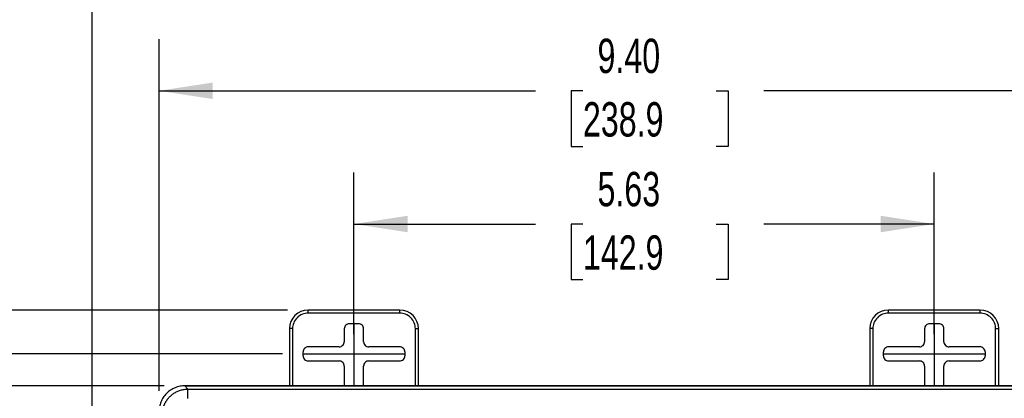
# Model space of a CAD drawing. Header units: inches. Extents: x 1 to 43, y 1 to 33.
# Tile 11 of 19: x 8.6 to 18.1, y 18.5 to 22.2. Entities that reach past the tile are written whole.
import ezdxf

# ---------------------------------------------------------------- set-up
doc = ezdxf.new("R2010")
doc.units = ezdxf.units.IN
doc.header["$LTSCALE"] = 4
doc.header["$MEASUREMENT"] = 0
doc.linetypes.add('CENTERX2', pattern=[0.8, 0.5, -0.1, 0.1, -0.1])
doc.layers.add('CENTER', color=40, linetype='CENTERX2')
doc.layers.add('DIMENSIONS', color=140, linetype='Continuous', lineweight=25)
doc.styles.add('SLDTEXTSTYLE0', font='TXT', dxfattribs={"width": 0.7})
doc.dimstyles.new('SLDDIMSTYLE0', dxfattribs={"dimtxt": 0.339844, "dimasz": 0.52, "dimexe": 0, "dimexo": 0.0625, "dimgap": 0.084961, "dimtad": 0, "dimtih": 1, "dimtoh": 1, "dimrnd": 1e-09, "dimzin": 12, "dimdsep": 46, "dimtxsty": 'SLDTEXTSTYLE0', "dimsah": 1, "dimcen": 0.09, "dimadec": 0, "dimazin": 3, "dimtfac": 1, "dimtofl": 0, "dimtmove": 0, "dimatfit": 3, "dimfxl": 0, "dimfrac": 2, "dimtolj": 1, "dimtzin": 12, "dimarcsym": 0})
doc.dimstyles.new('SLDDIMSTYLE3', dxfattribs={"dimtxt": 0.339844, "dimasz": 0.52, "dimexe": 0, "dimexo": 0.0625, "dimgap": 0.084961, "dimtad": 0, "dimtih": 1, "dimtoh": 1, "dimrnd": 1e-09, "dimzin": 4, "dimdsep": 46, "dimtxsty": 'SLDTEXTSTYLE0', "dimsah": 1, "dimcen": 0.09, "dimadec": 0, "dimazin": 1, "dimtfac": 1, "dimtofl": 0, "dimtmove": 0, "dimatfit": 3, "dimfxl": 0, "dimfrac": 2, "dimtolj": 1, "dimtzin": 12, "dimarcsym": 0})

# ---------------------------------------------------------------- blocks, each defined once
blk = doc.blocks.new('_D_4')
at = {"layer": 'DIMENSIONS'}
for p, q in [((11.8398, 19.1015), (11.8398, 20.6706)), ((17.465, 19.1015), (17.465, 20.6706)), ((11.8398, 20.1706), (13.5988, 20.1706)), ((14.0593, 20.1706), (13.9452, 20.1706)), ((13.9452, 20.1706), (13.9452, 19.6305)), ((15.3519, 20.1706), (15.4661, 20.1706)), ((15.4661, 20.1706), (15.4661, 19.6305)), ((17.465, 20.1706), (15.8124, 20.1706)), ((13.9452, 19.6305), (14.0593, 19.6305)), ((15.4661, 19.6305), (15.3519, 19.6305))]:
    blk.add_line(p, q, dxfattribs=at)
for points in [[(11.8398, 20.1706), (12.3598, 20.0906), (12.3598, 20.2506)], [(17.465, 20.1706), (16.945, 20.2506), (16.945, 20.0906)]]:
    blk.add_solid(points, dxfattribs=at)
at = {"layer": 'DIMENSIONS', "char_height": 0.33333, "attachment_point": 1, "style": 'SLDTEXTSTYLE0'}
for s, insert in [('5.63', (14.2007, 20.6764)), ('142.9', (14.0593, 20.0602))]:
    blk.add_mtext(s, dxfattribs=dict(at, insert=insert))
blk = doc.blocks.new('_D_5')
at = {"layer": 'DIMENSIONS'}
for p, q in [((9.3011, 18.0308), (9.3011, 23.2993)), ((19.9773, 13.097), (19.9773, 23.2993)), ((9.3011, 22.7993), (13.5988, 22.7993)), ((14.0593, 22.7993), (13.9452, 22.7993)), ((13.9452, 22.7993), (13.9452, 22.2592)), ((15.3519, 22.7993), (15.4661, 22.7993)), ((15.4661, 22.7993), (15.4661, 22.2592)), ((19.9773, 22.7993), (15.8124, 22.7993)), ((13.9452, 22.2592), (14.0593, 22.2592)), ((15.4661, 22.2592), (15.3519, 22.2592))]:
    blk.add_line(p, q, dxfattribs=at)
for points in [[(9.3011, 22.7993), (9.8211, 22.7193), (9.8211, 22.8793)], [(19.9773, 22.7993), (19.4573, 22.8793), (19.4573, 22.7193)]]:
    blk.add_solid(points, dxfattribs=at)
at = {"layer": 'DIMENSIONS', "char_height": 0.33333, "attachment_point": 1, "style": 'SLDTEXTSTYLE0'}
for s, insert in [('10.68', (14.0593, 23.3051)), ('271.2', (14.0593, 22.6889))]:
    blk.add_mtext(s, dxfattribs=dict(at, insert=insert))
blk = doc.blocks.new('_D_6')
at = {"layer": 'DIMENSIONS'}
for p, q in [((11.1463, 18.9098), (5.336, 18.9098)), ((5.836, 18.9098), (5.836, 13.3541)), ((5.1897, 12.7379), (5.0756, 12.7379)), ((5.0756, 12.7379), (5.0756, 12.1978)), ((6.4823, 12.7379), (6.5964, 12.7379)), ((6.5964, 12.7379), (6.5964, 12.1978)), ((5.0756, 12.1978), (5.1897, 12.1978)), ((6.5964, 12.1978), (6.4823, 12.1978)), ((5.836, 6.8848), (5.836, 12.1217)), ((11.1463, 6.8848), (5.336, 6.8848))]:
    blk.add_line(p, q, dxfattribs=at)
for points in [[(5.836, 18.9098), (5.756, 18.3898), (5.916, 18.3898)], [(5.836, 6.8848), (5.916, 7.4048), (5.756, 7.4048)]]:
    blk.add_solid(points, dxfattribs=at)
at = {"layer": 'DIMENSIONS', "char_height": 0.33333, "attachment_point": 1, "style": 'SLDTEXTSTYLE0'}
for s, insert in [('12.03', (5.1897, 13.2437)), ('305.4', (5.1897, 12.6275))]:
    blk.add_mtext(s, dxfattribs=dict(at, insert=insert))
blk = doc.blocks.new('_D_7')
at = {"layer": 'DIMENSIONS'}
for p, q in [((9.9501, 18.5502), (9.9501, 21.9638)), ((19.3546, 18.5502), (19.3546, 21.9638)), ((9.9501, 21.4638), (13.5988, 21.4638)), ((14.0593, 21.4638), (13.9452, 21.4638)), ((13.9452, 21.4638), (13.9452, 20.9237)), ((15.3519, 21.4638), (15.4661, 21.4638)), ((15.4661, 21.4638), (15.4661, 20.9237)), ((19.3546, 21.4638), (15.8124, 21.4638)), ((13.9452, 20.9237), (14.0593, 20.9237)), ((15.4661, 20.9237), (15.3519, 20.9237))]:
    blk.add_line(p, q, dxfattribs=at)
for points in [[(9.9501, 21.4638), (10.4701, 21.3838), (10.4701, 21.5438)], [(19.3546, 21.4638), (18.8346, 21.5438), (18.8346, 21.3838)]]:
    blk.add_solid(points, dxfattribs=at)
at = {"layer": 'DIMENSIONS', "char_height": 0.33333, "attachment_point": 1, "style": 'SLDTEXTSTYLE0'}
for s, insert in [('9.40', (14.2007, 21.9696)), ('238.9', (14.0593, 21.3534))]:
    blk.add_mtext(s, dxfattribs=dict(at, insert=insert))
blk = doc.blocks.new('_D_8')
at = {"layer": 'DIMENSIONS'}
for p, q in [((9.9991, 18.5993), (7.2258, 18.5993)), ((7.7258, 18.5993), (7.7258, 13.3541)), ((7.0795, 12.7379), (6.9653, 12.7379)), ((6.9653, 12.7379), (6.9653, 12.1978)), ((8.372, 12.7379), (8.4862, 12.7379)), ((8.4862, 12.7379), (8.4862, 12.1978)), ((6.9653, 12.1978), (7.0795, 12.1978)), ((8.4862, 12.1978), (8.372, 12.1978)), ((7.7258, 7.1948), (7.7258, 12.1217)), ((9.9991, 7.1948), (7.2258, 7.1948))]:
    blk.add_line(p, q, dxfattribs=at)
for points in [[(7.7258, 18.5993), (7.6458, 18.0793), (7.8058, 18.0793)], [(7.7258, 7.1948), (7.8058, 7.7148), (7.6458, 7.7148)]]:
    blk.add_solid(points, dxfattribs=at)
at = {"layer": 'DIMENSIONS', "char_height": 0.33333, "attachment_point": 1, "style": 'SLDTEXTSTYLE0'}
for s, insert in [('11.40', (7.0795, 13.2437)), ('289.7', (7.0795, 12.6275))]:
    blk.add_mtext(s, dxfattribs=dict(at, insert=insert))
blk = doc.blocks.new('_D_9')
at = {"layer": 'DIMENSIONS'}
for p, q in [((11.1948, 19.3348), (3.4462, 19.3348)), ((3.9462, 19.3348), (3.9462, 13.3541)), ((3.2999, 12.7379), (3.1858, 12.7379)), ((3.1858, 12.7379), (3.1858, 12.1978)), ((4.5925, 12.7379), (4.7066, 12.7379)), ((4.7066, 12.7379), (4.7066, 12.1978)), ((3.1858, 12.1978), (3.2999, 12.1978)), ((4.7066, 12.1978), (4.5925, 12.1978)), ((3.9462, 6.4598), (3.9462, 12.1217)), ((11.1948, 6.4598), (3.4462, 6.4598))]:
    blk.add_line(p, q, dxfattribs=at)
for points in [[(3.9462, 19.3348), (3.8662, 18.8148), (4.0262, 18.8148)], [(3.9462, 6.4598), (4.0262, 6.9798), (3.8662, 6.9798)]]:
    blk.add_solid(points, dxfattribs=at)
at = {"layer": 'DIMENSIONS', "char_height": 0.33333, "attachment_point": 1, "style": 'SLDTEXTSTYLE0'}
for s, insert in [('12.88', (3.2999, 13.2437)), ('327.0', (3.2999, 12.6275))]:
    blk.add_mtext(s, dxfattribs=dict(at, insert=insert))

msp = doc.modelspace()

# ---------------------------------------------------------------- linework, layer by layer
for p, q in [((11.3948, 19.3048), (11.3948, 19.3348)), ((12.2848, 19.3348), (11.3948, 19.3348)), ((12.2848, 19.3048), (11.3948, 19.3048)), ((12.2848, 19.3048), (12.2848, 19.3348)), ((17.02, 19.3048), (17.02, 19.3348)), ((17.91, 19.3348), (17.02, 19.3348)), ((17.91, 19.3048), (17.02, 19.3048)), ((17.91, 19.3048), (17.91, 19.3348)), ((11.8833, 19.2032), (11.7963, 19.2032)), ((17.5085, 19.2032), (17.4215, 19.2032)), ((11.2448, 19.1548), (11.2148, 19.1548)), ((11.2148, 19.1548), (11.2148, 18.5998)), ((11.2448, 19.1548), (11.2448, 18.5998)), ((11.7463, 19.1532), (11.7463, 19.0282)), ((11.9333, 19.0282), (11.9333, 19.1532)), ((12.4348, 19.1548), (12.4648, 19.1548)), ((12.4348, 18.5998), (12.4348, 19.1548)), ((12.4648, 18.5998), (12.4648, 19.1548)), ((16.87, 19.1548), (16.84, 19.1548)), ((16.84, 19.1548), (16.84, 18.5998)), ((16.87, 19.1548), (16.87, 18.5998)), ((17.3715, 19.1532), (17.3715, 19.0282)), ((17.5585, 19.0282), (17.5585, 19.1532)), ((18.06, 19.1548), (18.09, 19.1548)), ((18.06, 18.5998), (18.06, 19.1548)), ((18.09, 18.5998), (18.09, 19.1548)), ((11.3463, 18.8913), (11.3463, 18.9282)), ((11.6964, 18.9782), (11.3963, 18.9782)), ((12.2833, 18.9782), (11.9832, 18.9782)), ((12.3333, 18.9282), (12.3333, 18.8913)), ((16.9715, 18.8913), (16.9715, 18.9282)), ((17.3216, 18.9782), (17.0215, 18.9782)), ((17.9085, 18.9782), (17.6084, 18.9782)), ((17.9585, 18.9282), (17.9585, 18.8913)), ((11.3963, 18.8413), (11.6964, 18.8413)), ((11.9832, 18.8413), (12.2833, 18.8413)), ((17.0215, 18.8413), (17.3216, 18.8413)), ((17.6084, 18.8413), (17.9085, 18.8413)), ((11.7463, 18.7913), (11.7463, 18.5998)), ((11.9333, 18.5998), (11.9333, 18.7913)), ((17.3715, 18.7913), (17.3715, 18.5998)), ((17.5585, 18.5998), (17.5585, 18.7913)), ((10.1989, 18.5998), (19.1058, 18.5998)), ((10.2304, 18.568), (10.1991, 18.5993)), ((19.1055, 18.5993), (10.1991, 18.5993)), ((10.2304, 18.568), (19.0742, 18.568))]:
    msp.add_line(p, q)
for centre, start, end in [((11.3948, 19.1548), 90, 180), ((12.2848, 19.1548), 360, 90), ((17.02, 19.1548), 90, 180), ((17.91, 19.1548), 360, 90)]:
    msp.add_arc(centre, 0.18, start, end)
for points, knots in [([(11.3948, 19.3048), (11.3771, 19.3048), (11.3581, 19.3015), (11.3211, 19.2869), (11.3034, 19.2755), (11.2741, 19.2462), (11.2626, 19.2284), (11.248, 19.1915), (11.2448, 19.1724), (11.2448, 19.1548)], [0, 0, 0, 0, 0.25, 0.25, 0.5, 0.5, 0.75, 0.75, 1, 1, 1, 1]), ([(12.4348, 19.1548), (12.4348, 19.1724), (12.4316, 19.1915), (12.417, 19.2284), (12.4055, 19.2462), (12.3762, 19.2755), (12.3585, 19.2869), (12.3216, 19.3015), (12.3025, 19.3048), (12.2848, 19.3048)], [0, 0, 0, 0, 0.25, 0.25, 0.5, 0.5, 0.75, 0.75, 1, 1, 1, 1]), ([(17.02, 19.3048), (17.0023, 19.3048), (16.9832, 19.3015), (16.9463, 19.2869), (16.9286, 19.2755), (16.8993, 19.2462), (16.8878, 19.2284), (16.8732, 19.1915), (16.87, 19.1724), (16.87, 19.1548)], [0, 0, 0, 0, 0.25, 0.25, 0.5, 0.5, 0.75, 0.75, 1, 1, 1, 1]), ([(18.06, 19.1548), (18.06, 19.1724), (18.0568, 19.1915), (18.0422, 19.2284), (18.0307, 19.2462), (18.0014, 19.2755), (17.9837, 19.2869), (17.9467, 19.3015), (17.9277, 19.3048), (17.91, 19.3048)], [0, 0, 0, 0, 0.25, 0.25, 0.5, 0.5, 0.75, 0.75, 1, 1, 1, 1]), ([(11.7963, 19.2032), (11.7904, 19.2032), (11.7841, 19.2021), (11.7718, 19.1973), (11.7659, 19.1935), (11.7561, 19.1837), (11.7523, 19.1778), (11.7474, 19.1655), (11.7463, 19.1591), (11.7463, 19.1532)], [0, 0, 0, 0, 0.25, 0.25, 0.5, 0.5, 0.75, 0.75, 1, 1, 1, 1]), ([(11.9333, 19.1532), (11.9333, 19.1591), (11.9322, 19.1655), (11.9273, 19.1778), (11.9235, 19.1837), (11.9137, 19.1935), (11.9078, 19.1973), (11.8955, 19.2021), (11.8892, 19.2032), (11.8833, 19.2032)], [0, 0, 0, 0, 0.25, 0.25, 0.5, 0.5, 0.75, 0.75, 1, 1, 1, 1]), ([(17.4215, 19.2032), (17.4156, 19.2032), (17.4093, 19.2021), (17.397, 19.1973), (17.3911, 19.1935), (17.3813, 19.1837), (17.3775, 19.1778), (17.3726, 19.1655), (17.3715, 19.1591), (17.3715, 19.1532)], [0, 0, 0, 0, 0.25, 0.25, 0.5, 0.5, 0.75, 0.75, 1, 1, 1, 1]), ([(17.5585, 19.1532), (17.5585, 19.1591), (17.5574, 19.1655), (17.5525, 19.1778), (17.5487, 19.1837), (17.5389, 19.1935), (17.533, 19.1973), (17.5207, 19.2021), (17.5144, 19.2032), (17.5085, 19.2032)], [0, 0, 0, 0, 0.25, 0.25, 0.5, 0.5, 0.75, 0.75, 1, 1, 1, 1]), ([(11.6964, 18.9782), (11.7022, 18.9782), (11.7086, 18.9793), (11.7209, 18.9842), (11.7268, 18.988), (11.7366, 18.9977), (11.7404, 19.0036), (11.7453, 19.016), (11.7463, 19.0223), (11.7463, 19.0282)], [0, 0, 0, 0, 0.25, 0.25, 0.5, 0.5, 0.75, 0.75, 1, 1, 1, 1]), ([(11.9333, 19.0282), (11.9333, 19.0223), (11.9343, 19.016), (11.9392, 19.0036), (11.943, 18.9977), (11.9528, 18.988), (11.9587, 18.9842), (11.971, 18.9793), (11.9774, 18.9782), (11.9832, 18.9782)], [0, 0, 0, 0, 0.25, 0.25, 0.5, 0.5, 0.75, 0.75, 1, 1, 1, 1]), ([(17.3216, 18.9782), (17.3274, 18.9782), (17.3338, 18.9793), (17.3461, 18.9842), (17.352, 18.988), (17.3618, 18.9977), (17.3656, 19.0036), (17.3705, 19.016), (17.3715, 19.0223), (17.3715, 19.0282)], [0, 0, 0, 0, 0.25, 0.25, 0.5, 0.5, 0.75, 0.75, 1, 1, 1, 1]), ([(17.5585, 19.0282), (17.5585, 19.0223), (17.5595, 19.016), (17.5644, 19.0036), (17.5682, 18.9977), (17.578, 18.988), (17.5839, 18.9842), (17.5962, 18.9793), (17.6026, 18.9782), (17.6084, 18.9782)], [0, 0, 0, 0, 0.25, 0.25, 0.5, 0.5, 0.75, 0.75, 1, 1, 1, 1]), ([(11.3963, 18.9782), (11.3904, 18.9782), (11.3841, 18.9771), (11.3718, 18.9723), (11.3659, 18.9685), (11.3561, 18.9587), (11.3523, 18.9528), (11.3474, 18.9405), (11.3463, 18.9341), (11.3463, 18.9282)], [0, 0, 0, 0, 0.25, 0.25, 0.5, 0.5, 0.75, 0.75, 1, 1, 1, 1]), ([(12.3333, 18.9282), (12.3333, 18.9341), (12.3322, 18.9405), (12.3273, 18.9528), (12.3235, 18.9587), (12.3137, 18.9685), (12.3078, 18.9723), (12.2955, 18.9771), (12.2892, 18.9782), (12.2833, 18.9782)], [0, 0, 0, 0, 0.25, 0.25, 0.5, 0.5, 0.75, 0.75, 1, 1, 1, 1]), ([(17.0215, 18.9782), (17.0156, 18.9782), (17.0093, 18.9771), (16.997, 18.9723), (16.9911, 18.9685), (16.9813, 18.9587), (16.9775, 18.9528), (16.9726, 18.9405), (16.9715, 18.9341), (16.9715, 18.9282)], [0, 0, 0, 0, 0.25, 0.25, 0.5, 0.5, 0.75, 0.75, 1, 1, 1, 1]), ([(17.9585, 18.9282), (17.9585, 18.9341), (17.9574, 18.9405), (17.9525, 18.9528), (17.9487, 18.9587), (17.9389, 18.9685), (17.933, 18.9723), (17.9207, 18.9771), (17.9144, 18.9782), (17.9085, 18.9782)], [0, 0, 0, 0, 0.25, 0.25, 0.5, 0.5, 0.75, 0.75, 1, 1, 1, 1]), ([(11.3463, 18.8913), (11.3463, 18.8854), (11.3474, 18.879), (11.3523, 18.8667), (11.3561, 18.8608), (11.3659, 18.8511), (11.3718, 18.8472), (11.3841, 18.8424), (11.3904, 18.8413), (11.3963, 18.8413)], [0, 0, 0, 0, 0.25, 0.25, 0.5, 0.5, 0.75, 0.75, 1, 1, 1, 1]), ([(11.7463, 18.7913), (11.7463, 18.7972), (11.7453, 18.8036), (11.7404, 18.8159), (11.7366, 18.8218), (11.7268, 18.8315), (11.7209, 18.8354), (11.7086, 18.8402), (11.7022, 18.8413), (11.6964, 18.8413)], [0, 0, 0, 0, 0.25, 0.25, 0.5, 0.5, 0.75, 0.75, 1, 1, 1, 1]), ([(11.9832, 18.8413), (11.9774, 18.8413), (11.971, 18.8402), (11.9587, 18.8354), (11.9528, 18.8315), (11.943, 18.8218), (11.9392, 18.8159), (11.9343, 18.8036), (11.9333, 18.7972), (11.9333, 18.7913)], [0, 0, 0, 0, 0.25, 0.25, 0.5, 0.5, 0.75, 0.75, 1, 1, 1, 1]), ([(12.2833, 18.8413), (12.2892, 18.8413), (12.2955, 18.8424), (12.3078, 18.8472), (12.3137, 18.8511), (12.3235, 18.8608), (12.3273, 18.8667), (12.3322, 18.879), (12.3333, 18.8854), (12.3333, 18.8913)], [0, 0, 0, 0, 0.25, 0.25, 0.5, 0.5, 0.75, 0.75, 1, 1, 1, 1]), ([(16.9715, 18.8913), (16.9715, 18.8854), (16.9726, 18.879), (16.9775, 18.8667), (16.9813, 18.8608), (16.9911, 18.8511), (16.997, 18.8472), (17.0093, 18.8424), (17.0156, 18.8413), (17.0215, 18.8413)], [0, 0, 0, 0, 0.25, 0.25, 0.5, 0.5, 0.75, 0.75, 1, 1, 1, 1]), ([(17.3715, 18.7913), (17.3715, 18.7972), (17.3705, 18.8036), (17.3656, 18.8159), (17.3618, 18.8218), (17.352, 18.8315), (17.3461, 18.8354), (17.3338, 18.8402), (17.3274, 18.8413), (17.3216, 18.8413)], [0, 0, 0, 0, 0.25, 0.25, 0.5, 0.5, 0.75, 0.75, 1, 1, 1, 1]), ([(17.6084, 18.8413), (17.6026, 18.8413), (17.5962, 18.8402), (17.5839, 18.8354), (17.578, 18.8315), (17.5682, 18.8218), (17.5644, 18.8159), (17.5595, 18.8036), (17.5585, 18.7972), (17.5585, 18.7913)], [0, 0, 0, 0, 0.25, 0.25, 0.5, 0.5, 0.75, 0.75, 1, 1, 1, 1]), ([(17.9085, 18.8413), (17.9144, 18.8413), (17.9207, 18.8424), (17.933, 18.8472), (17.9389, 18.8511), (17.9487, 18.8608), (17.9525, 18.8667), (17.9574, 18.879), (17.9585, 18.8854), (17.9585, 18.8913)], [0, 0, 0, 0, 0.25, 0.25, 0.5, 0.5, 0.75, 0.75, 1, 1, 1, 1]), ([(10.1991, 18.5993), (10.1844, 18.5993), (10.1691, 18.598), (10.1382, 18.5923), (10.1226, 18.5879), (10.0919, 18.5758), (10.0769, 18.568), (10.0484, 18.5495), (10.035, 18.5386), (10.0107, 18.5143), (9.9999, 18.5009), (9.9813, 18.4725), (9.9736, 18.4574), (9.9615, 18.4268), (9.9571, 18.4111), (9.9514, 18.3802), (9.9501, 18.365), (9.9501, 18.3502)], [0, 0, 0, 0, 0.125, 0.125, 0.25, 0.25, 0.375, 0.375, 0.5, 0.5, 0.625, 0.625, 0.75, 0.75, 0.875, 0.875, 1, 1, 1, 1]), ([(9.9814, 18.3189), (9.9814, 18.3224), (9.9815, 18.3292), (9.9822, 18.3394), (9.9833, 18.3495), (9.9847, 18.3595), (9.9866, 18.3694), (9.9888, 18.3792), (9.9915, 18.3888), (9.9944, 18.3983), (9.9978, 18.4076), (10.0015, 18.4166), (10.0055, 18.4255), (10.0098, 18.4342), (10.0145, 18.4427), (10.0194, 18.4509), (10.0246, 18.4589), (10.0301, 18.4667), (10.0359, 18.4741), (10.0419, 18.4814), (10.0481, 18.4883), (10.0563, 18.4968), (10.0668, 18.5067), (10.0801, 18.5175), (10.0942, 18.5274), (10.1091, 18.5364), (10.1247, 18.5445), (10.1411, 18.5514), (10.158, 18.5573), (10.1755, 18.562), (10.1935, 18.5653), (10.2118, 18.5675), (10.2242, 18.5678), (10.2304, 18.568)], [0, 0, 0, 0, 0.026311, 0.052484, 0.078522, 0.104423, 0.130187, 0.155816, 0.181309, 0.206666, 0.231888, 0.256974, 0.281926, 0.306742, 0.331424, 0.355971, 0.380384, 0.404663, 0.428808, 0.452819, 0.476697, 0.500442, 0.543625, 0.587251, 0.63132, 0.675835, 0.720796, 0.766204, 0.812062, 0.858369, 0.905127, 0.952337, 1, 1, 1, 1]), ([(10.2304, 18.4783), (10.2304, 18.4885), (10.2304, 18.4993), (10.2304, 18.5204), (10.2304, 18.5305), (10.2304, 18.5477), (10.2304, 18.5547), (10.2304, 18.5644), (10.2304, 18.5671), (10.2304, 18.568)], [0, 0, 0, 0, 0.25, 0.25, 0.5, 0.5, 0.75, 0.75, 1, 1, 1, 1])]:
    msp.add_open_spline(points, degree=3, knots=knots)
at = {"layer": 'CENTER'}
for p, q in [((11.8398, 19.2032), (11.8398, 18.5998)), ((17.465, 19.2032), (17.465, 18.5998)), ((11.3463, 18.9098), (12.3333, 18.9098)), ((16.9715, 18.9098), (17.9585, 18.9098))]:
    msp.add_line(p, q, dxfattribs=at)

# ---------------------------------------------------------------- dimensions: what is measured, and where the dimension line sits
at = {"layer": 'DIMENSIONS'}
for base, p1, p2, dimstyle, picture, middle in [((9.3011, 22.7993), (19.9773, 12.897), (9.3011, 17.8308), 'SLDDIMSTYLE0', '_D_5', (14.7056, 22.7993)), ((19.3546, 21.4638), (9.9501, 18.3502), (19.3546, 18.3502), 'SLDDIMSTYLE3', '_D_7', (14.7056, 21.4638))]:
    dim = msp.add_linear_dim(base=base, p1=p1, p2=p2, dimstyle=dimstyle, dxfattribs=at)
    dim.commit()
    dim.dimension.update_dxf_attribs({"geometry": picture, "text_midpoint": middle, "dimtype": 160})
for base, p1, p2, angle, dimstyle, picture, middle in [((17.465, 20.1706), (11.8398, 18.9015), (17.465, 18.9015), 0, 'SLDDIMSTYLE0', '_D_4', (14.7056, 20.1706)), ((3.9462255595, 6.4597582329), (11.3948019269, 19.3347582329), (11.3948019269, 6.4597582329), 90, 'SLDDIMSTYLE0', '_D_9', (3.9462255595, 12.7379092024)), ((5.835989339, 6.8847582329), (11.3463475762, 18.9097582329), (11.3463475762, 6.8847582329), 90, 'SLDDIMSTYLE0', '_D_6', (5.835989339, 12.7379092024)), ((7.7258, 7.1948), (10.1991, 18.5993), (10.1991, 7.1948), 90, 'SLDDIMSTYLE3', '_D_8', (7.7258, 12.7379))]:
    dim = msp.add_linear_dim(base=base, p1=p1, p2=p2, angle=angle, dimstyle=dimstyle, dxfattribs=at)
    dim.commit()
    dim.dimension.update_dxf_attribs({"geometry": picture, "text_midpoint": middle, "dimtype": 160})

doc.saveas('drawing.dxf')
